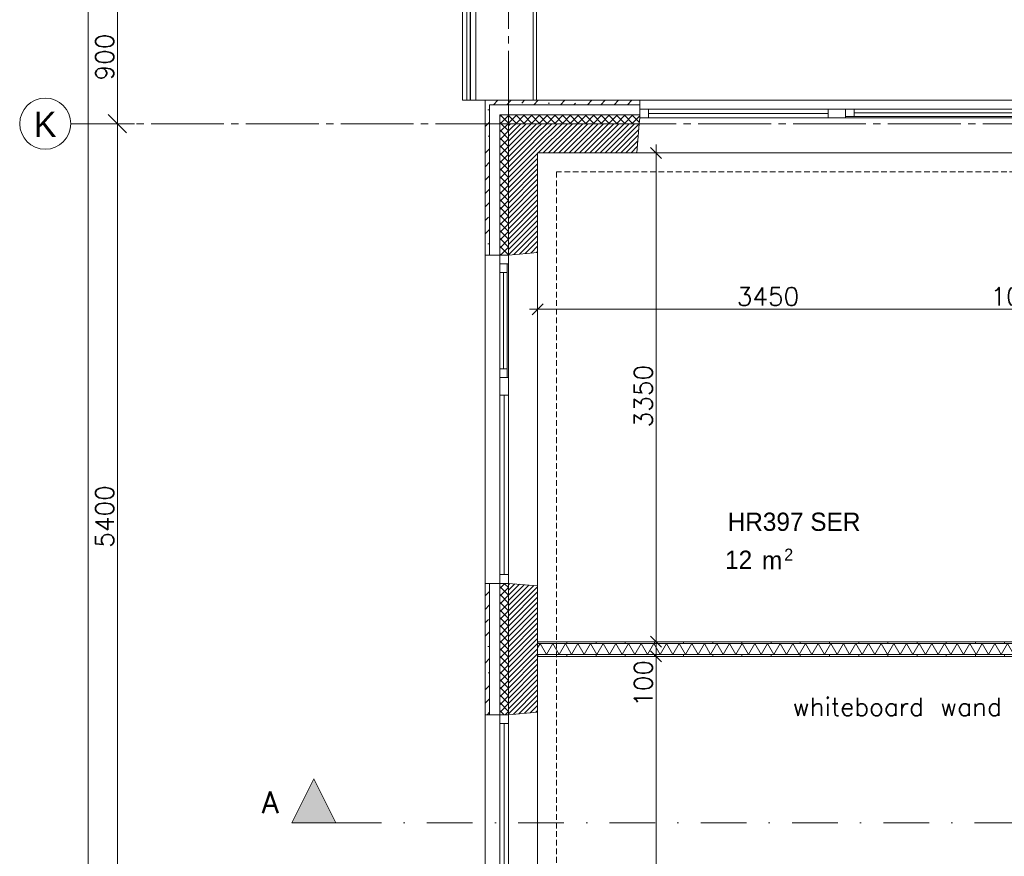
# Model space of a CAD drawing. Header units: millimetres. Extents: x -3350 to 1628655, y -3400 to 242269.
# Tile 15 of 73: x -3350 to 3398, y 27380 to 33112. Entities that reach past the tile are written whole.
import ezdxf
from ezdxf.enums import TextEntityAlignment as Align

# ---------------------------------------------------------------- set-up
doc = ezdxf.new("R2010")
doc.units = ezdxf.units.MM
doc.header["$MEASUREMENT"] = 0
for name, pattern in [('B0204', [650, 500, -50, 50, -50]), ('B0302', [625.500011, 313.000011, -156.25, 0, -156.25]), ('B0702', [58.685, 39.06, -19.625001]), ('Wipeout_Contour', [1000, 0, -1000])]:
    doc.linetypes.add(name, pattern=pattern)
for name, color, linetype in [('21 Buitenwanden', 7, 'Continuous'), ('21 Buitenwanden Doorsnede-arcering', 7, 'Continuous'), ('21 Buitenwanden Laagscheidingslijnen', 7, 'Continuous'), ('21 Buitenwanden Ramen', 7, 'Continuous'), ('23 Vloeren', 7, 'Continuous'), ('27 Daken', 7, 'Continuous'), ('27 Daken Afdek-arcering', 7, 'Continuous'), ('67 Radiatoren - lijn', 7, 'Continuous'), ('_ Nieuw Fase 1', 7, 'Continuous'), ('_ Nieuw Fase 1 Doorsnede-arcering', 7, 'Continuous'), ('_ Nieuw Fase 1 Laagscheidingslijnen', 7, 'Continuous'), ('_ Nieuw Fase 1 tekst', 7, 'Continuous'), ('A Lijn doorsnede', 7, 'Continuous'), ('A Lijn doorsnede 2D arcering', 7, 'Continuous'), ('A Maatvoering', 7, 'Continuous'), ('A Maatvoering 1_50', 7, 'Continuous'), ('A Stramien', 7, 'Continuous'), ('Z Ruimtebenaming fase 1', 7, 'Continuous'), ('Z Ruimtebenaming fase 1 Zone omranding', 7, 'Continuous'), ('Z Ruimtebenaming fase 1 Zone tekst', 7, 'Continuous')]:
    doc.layers.add(name, color=color, linetype=linetype)
doc.dimstyles.new('GENERATED_STYLE__1', dxfattribs={"dimtxt": 125, "dimasz": 71.25, "dimexe": 0.18, "dimexo": 0.0625, "dimgap": 0.09, "dimtad": 1, "dimdec": 0, "dimzin": 0, "dimdsep": 46, "dimtxsty": 'Standard', "dimblk": 'ARROWHEAD_6', "dimblk1": 'ARROWHEAD_6', "dimblk2": 'ARROWHEAD_6', "dimcen": 0.09, "dimse1": 1, "dimse2": 1, "dimclrd": 1, "dimclre": 1, "dimclrt": 9, "dimadec": 0, "dimazin": 0, "dimtfac": 1, "dimtdec": 4, "dimtmove": 0, "dimatfit": 3, "dimfxl": 1, "dimtolj": 1, "dimtzin": 0, "dimarcsym": 0})
doc.dimstyles.new('GENERATED_STYLE__2', dxfattribs={"dimtxt": 125, "dimasz": 71.25, "dimexe": 0.18, "dimexo": 0.0625, "dimgap": 0.09, "dimtad": 1, "dimtih": 1, "dimtoh": 1, "dimdec": 0, "dimzin": 0, "dimdsep": 46, "dimtxsty": 'Standard', "dimblk": 'ARROWHEAD_6', "dimblk1": 'ARROWHEAD_6', "dimblk2": 'ARROWHEAD_6', "dimcen": 0.09, "dimse1": 1, "dimse2": 1, "dimclrd": 1, "dimclre": 1, "dimclrt": 9, "dimadec": 0, "dimazin": 0, "dimtfac": 1, "dimtdec": 4, "dimtmove": 0, "dimatfit": 3, "dimfxl": 1, "dimtolj": 1, "dimtzin": 0, "dimarcsym": 0})
doc.dimstyles.new('GENERATED_STYLE__3', dxfattribs={"dimtxt": 125, "dimasz": 118.75, "dimexe": 0.18, "dimexo": 0.0625, "dimgap": 0.09, "dimtad": 1, "dimdec": 0, "dimzin": 0, "dimdsep": 46, "dimtxsty": 'Standard', "dimblk": 'ARROWHEAD_6', "dimblk1": 'ARROWHEAD_6', "dimblk2": 'ARROWHEAD_6', "dimcen": 0.09, "dimse1": 1, "dimse2": 1, "dimclrd": 1, "dimclre": 1, "dimclrt": 9, "dimadec": 0, "dimazin": 0, "dimtfac": 1, "dimtdec": 4, "dimtmove": 0, "dimatfit": 3, "dimfxl": 1, "dimtolj": 1, "dimtzin": 0, "dimarcsym": 0})
doc.dimstyles.new('GENERATED_STYLE__7', dxfattribs={"dimtxt": 125, "dimasz": 71.25, "dimexe": 0.18, "dimexo": 0.0625, "dimgap": 0.09, "dimtad": 1, "dimdec": 0, "dimzin": 0, "dimdsep": 46, "dimtxsty": 'Standard', "dimblk": 'ARROWHEAD_6', "dimblk1": 'ARROWHEAD_6', "dimblk2": 'ARROWHEAD_6', "dimcen": 0.09, "dimse1": 1, "dimse2": 1, "dimclrd": 1, "dimclre": 1, "dimclrt": 9, "dimadec": 0, "dimazin": 0, "dimtfac": 1, "dimtdec": 4, "dimtmove": 2, "dimatfit": 3, "dimfxl": 1, "dimtolj": 1, "dimtzin": 0, "dimarcsym": 0})
pattern_1 = [(45, (0, 0), (-91.9239, 91.9239), []), (45, (-45.96, 45.96), (-91.9239, 91.9239), [97.5, -32.5, 0, -32.5])]
pattern_2 = [(225, (0, 0), (-26.516504, 26.516504), []), (315, (0, 0), (26.516504, 26.516504), [])]
pattern_3 = [(45, (0, 0), (-17.67767, 17.67767), [])]
pattern_4 = [(315, (0, 0), (26.516504, 26.516504), []), (45, (0, 0), (-26.516504, 26.516504), [])]
pattern_5 = [(90, (0, 0), (-200, 0), [])]

# ---------------------------------------------------------------- blocks, each defined once
blk = doc.blocks.new('SER_HR397_12_1', base_point=(1956.8, 29639.5))
at = {"layer": 'Z Ruimtebenaming fase 1 Zone tekst', "color": 2, "lineweight": 0}
for tag, height, p in [('DUMMY_941', 125, (2428.9, 29776.2)), ('DUMMY_942', 125, (1484.6, 29515.8)), ('DUMMY_943', 125, (1484.6, 29474.2)), ('DUMMY_944', 125, (1690.7, 29470.3)), ('DUMMY_945', 83.3, (1889.5, 29488.1))]:
    blk.add_attdef(tag, text='', height=height, dxfattribs=at).set_placement(p, align=Align.TOP_LEFT)
blk.add_attdef('ROOM_NAME', text='', height=125, dxfattribs=at).set_placement((1956.8, 29734.8), align=Align.TOP_CENTER)
blk = doc.blocks.new('Slab_5_1', base_point=(200, 32200))
at = {"layer": '23 Vloeren', "color": 1, "linetype": 'Continuous', "lineweight": 0, "flags": 128}
blk.add_lwpolyline([(200, 32200), (200, 7400), (4520, 7400), (4520, 8150), (8080, 8150), (8080, 7400), (12400, 7400), (12400, 22360), (21800, 22360), (21800, 20900), (46600, 20900), (46600, 25220), (45850, 25220), (45850, 28780), (46600, 28780), (46600, 33100), (21800, 33100), (21800, 31640), (12400, 31640), (12400, 28550), (8780, 28550), (8780, 30202.3), (7150, 30202.3), (7150, 32200)], close=True, dxfattribs=at)
blk = doc.blocks.new('Rnx verticaal 23_12')
at = {"layer": '21 Buitenwanden Ramen', "color": 9, "linetype": 'Continuous', "lineweight": 0}
for p, q in [((-675, 60), (675, 60)), ((-675, 30), (-675, 0)), ((-675, 0), (-675, -40)), ((-675, 0), (-675, -40)), ((-555, 0), (555, 0)), ((615, -60), (-615, -60)), ((-696, -300), (675, -300))]:
    blk.add_line(p, q, dxfattribs=at)
at = {"layer": '21 Buitenwanden Ramen', "color": 2, "linetype": 'Continuous', "lineweight": 0}
blk.add_line((-675, 60), (-675, 30), dxfattribs=at)
at = {"layer": '21 Buitenwanden Ramen', "color": 1, "linetype": 'Continuous', "lineweight": 0}
for p, q in [((-675, 0), (-615, 0)), ((-615, 0), (-615, -50)), ((-615, 0), (-555, 0)), ((-615, -50), (-615, 0)), ((-555, 0), (-555, -50)), ((-555, 0), (555, 0)), ((555, -50), (555, 0)), ((555, 0), (615, 0)), ((615, -50), (615, 0)), ((615, 0), (675, 0)), ((615, 0), (615, -50)), ((-675, -60), (-678.5, -100)), ((-675, -40), (-675, -60)), ((-675, -40), (-675, -60)), ((-615, -60), (-675, -60)), ((-615, -50), (-615, -60)), ((-555, -50), (-615, -50)), ((-555, -25), (555, -25)), ((555, -50), (-555, -50)), ((615, -50), (555, -50)), ((615, -60), (615, -50)), ((675, -60), (615, -60)), ((-678.5, -100), (-696, -300))]:
    blk.add_line(p, q, dxfattribs=at)
blk = doc.blocks.new('Rnx verticaal 23_13')
at = {"layer": '21 Buitenwanden Ramen', "color": 9, "linetype": 'Continuous', "lineweight": 0}
for p, q in [((-675, 60), (675, 60)), ((675, 30), (675, 0)), ((675, 0), (675, -40)), ((675, 0), (675, -40)), ((-675, -300), (696, -300))]:
    blk.add_line(p, q, dxfattribs=at)
at = {"layer": '21 Buitenwanden Ramen', "color": 1, "linetype": 'Continuous', "lineweight": 0}
for p, q in [((-675, 0), (-615, 0)), ((-615, 0), (-615, -60)), ((-615, 0), (615, 0)), ((615, -60), (615, 0)), ((615, 0), (675, 0)), ((-615, -60), (-675, -60)), ((-615, -30), (615, -30)), ((615, -60), (-615, -60)), ((675, -60), (615, -60)), ((675, -40), (675, -60)), ((675, -40), (675, -60)), ((675, -60), (678.5, -100)), ((678.5, -100), (696, -300))]:
    blk.add_line(p, q, dxfattribs=at)
at = {"layer": '21 Buitenwanden Ramen', "color": 2, "linetype": 'Continuous', "lineweight": 0}
blk.add_line((675, 60), (675, 30), dxfattribs=at)
blk = doc.blocks.new('Wall_62_1', base_point=(12600, 32400))
at = {"layer": '21 Buitenwanden Doorsnede-arcering', "linetype": 'Continuous', "lineweight": 0, "true_color": 0x000000}
h = blk.add_hatch(dxfattribs=at)
h.set_pattern_fill('160_Natuursteen_0001', color=18, style=0, pattern_type=2)
h.set_pattern_definition(pattern_1)
h.paths.add_polyline_path([(-130, 32530), (-160, 32560), (-160, 32530)])
h = blk.add_hatch(dxfattribs=at)
h.set_pattern_fill('160_Natuursteen_0001', color=18, style=0, pattern_type=2)
h.set_pattern_definition(pattern_1)
h.paths.add_polyline_path([(-130, 32560), (-160, 32560), (-130, 32530)])
h = blk.add_hatch(dxfattribs=at)
h.set_pattern_fill('160_Natuursteen_0001', color=18, style=0, pattern_type=2)
h.set_pattern_definition(pattern_1)
h.paths.add_polyline_path([(-130, 32530), (900, 32530), (900, 32560), (-130, 32560)])
h = blk.add_hatch(dxfattribs=at)
h.set_pattern_fill('415_Isolatie_ruit_0001', color=18, style=0, pattern_type=2)
h.set_pattern_definition(pattern_2)
h.paths.add_polyline_path([(-60, 32400), (0, 32400), (-60, 32460)])
h = blk.add_hatch(dxfattribs=at)
h.set_pattern_fill('415_Isolatie_ruit_0001', color=18, style=0, pattern_type=2)
h.set_pattern_definition(pattern_2)
h.paths.add_polyline_path([(0, 32460), (-60, 32460), (0, 32400)])
h = blk.add_hatch(dxfattribs=at)
h.set_pattern_fill('415_Isolatie_ruit_0001', color=18, style=0, pattern_type=2)
h.set_pattern_definition(pattern_2)
h.paths.add_polyline_path([(0, 32460), (0, 32400), (896.5, 32400), (900, 32440), (900, 32460)])
h = blk.add_hatch(dxfattribs=at)
h.set_pattern_fill('220_Gewapend_beton___pre_2B', color=18, style=0, pattern_type=2)
h.set_pattern_definition(pattern_3)
h.paths.add_polyline_path([(200, 32200), (0, 32400), (0, 32200)])
h = blk.add_hatch(dxfattribs=at)
h.set_pattern_fill('220_Gewapend_beton___pre_2B', color=18, style=0, pattern_type=2)
h.set_pattern_definition(pattern_3)
h.paths.add_polyline_path([(200, 32400), (0, 32400), (200, 32200)])
h = blk.add_hatch(dxfattribs=at)
h.set_pattern_fill('220_Gewapend_beton___pre_2B', color=18, style=0, pattern_type=2)
h.set_pattern_definition(pattern_3)
h.paths.add_polyline_path([(200, 32200), (879, 32200), (896.5, 32400), (200, 32400)])
at = {"layer": '21 Buitenwanden', "color": 2, "linetype": 'Continuous', "lineweight": 0}
blk.add_line((900, 32560), (900, 32530), dxfattribs=at)
at = {"layer": '21 Buitenwanden', "color": 9, "linetype": 'Continuous', "lineweight": 0}
for p, q in [((900, 32530), (900, 32500)), ((900, 32500), (900, 32460))]:
    blk.add_line(p, q, dxfattribs=at)
at = {"layer": '21 Buitenwanden', "color": 1, "linetype": 'Continuous', "lineweight": 0}
for p, q in [((900, 32460), (900, 32440)), ((896.5, 32400), (879, 32200)), ((900, 32440), (896.5, 32400))]:
    blk.add_line(p, q, dxfattribs=at)
at = {"layer": '21 Buitenwanden', "color": 2, "linetype": 'Continuous', "lineweight": 0, "flags": 128}
for points in [[(-160, 32560), (-160, 32530)], [(900, 32560), (-160, 32560)]]:
    blk.add_lwpolyline(points, dxfattribs=at)
at = {"layer": '21 Buitenwanden', "color": 1, "linetype": 'Continuous', "lineweight": 0, "flags": 128}
blk.add_lwpolyline([(200, 32200), (879, 32200)], dxfattribs=at)
at = {"layer": '21 Buitenwanden Laagscheidingslijnen', "color": 2, "linetype": 'Continuous', "lineweight": 0}
for p, q in [((-130, 32530), (-130, 32460)), ((-60, 32530), (-130, 32530)), ((900, 32530), (-60, 32530))]:
    blk.add_line(p, q, dxfattribs=at)
at = {"layer": '21 Buitenwanden Laagscheidingslijnen', "color": 1, "linetype": 'Continuous', "lineweight": 0}
for p, q in [((-60, 32460), (-60, 32400)), ((0, 32460), (-60, 32460)), ((900, 32460), (0, 32460)), ((0, 32400), (0, 32200)), ((200, 32400), (0, 32400)), ((896.5, 32400), (200, 32400))]:
    blk.add_line(p, q, dxfattribs=at)
at = {"layer": '21 Buitenwanden Ramen', "color": 1, "linetype": 'Continuous', "lineweight": 0, "xscale": -1, "zscale": 1000}
for name, p in [('Rnx verticaal 23_13', (1575, 32500)), ('Rnx verticaal 23_12', (2925, 32500))]:
    blk.add_blockref(name, p, dxfattribs=at)
blk = doc.blocks.new('Rnx verticaal 23_2')
at = {"layer": '21 Buitenwanden Ramen', "color": 9, "linetype": 'Continuous', "lineweight": 0}
for p, q in [((-675, 100), (675, 100)), ((675, 70), (675, 0)), ((-675, -260), (692.5, -260))]:
    blk.add_line(p, q, dxfattribs=at)
at = {"layer": '21 Buitenwanden Ramen', "color": 2, "linetype": 'Continuous', "lineweight": 0}
blk.add_line((675, 100), (675, 70), dxfattribs=at)
at = {"layer": '21 Buitenwanden Ramen', "color": 1, "linetype": 'Continuous', "lineweight": 0}
for p, q in [((-675, 0), (-615, 0)), ((-615, 0), (-615, -60)), ((-615, 0), (615, 0)), ((615, -60), (615, 0)), ((615, 0), (675, 0)), ((675, 0), (675, -60)), ((675, 0), (675, -60)), ((-615, -60), (-675, -60)), ((-615, -30), (615, -30)), ((615, -60), (-615, -60)), ((675, -60), (615, -60)), ((675, -60), (692.5, -260))]:
    blk.add_line(p, q, dxfattribs=at)
blk = doc.blocks.new('Rnx verticaal 23_4')
at = {"layer": '21 Buitenwanden Ramen', "color": 9, "linetype": 'Continuous', "lineweight": 0}
for p, q in [((-675, 100), (675, 100)), ((-675, 70), (-675, 0)), ((-615, 0), (615, 0)), ((-615, -30), (615, -30)), ((615, -60), (-615, -60)), ((-692.5, -260), (675, -260))]:
    blk.add_line(p, q, dxfattribs=at)
at = {"layer": '21 Buitenwanden Ramen', "color": 2, "linetype": 'Continuous', "lineweight": 0}
blk.add_line((-675, 100), (-675, 70), dxfattribs=at)
at = {"layer": '21 Buitenwanden Ramen', "color": 1, "linetype": 'Continuous', "lineweight": 0}
for p, q in [((-675, 0), (-615, 0)), ((-675, 0), (-675, -60)), ((-675, 0), (-675, -60)), ((-615, 0), (-615, -60)), ((615, -60), (615, 0)), ((615, 0), (675, 0)), ((-675, -60), (-692.5, -260)), ((-615, -60), (-675, -60)), ((675, -60), (615, -60))]:
    blk.add_line(p, q, dxfattribs=at)
blk = doc.blocks.new('Rnx verticaal 23_6')
at = {"layer": '21 Buitenwanden Ramen', "color": 9, "linetype": 'Continuous', "lineweight": 0}
for p, q in [((-450, 100), (450, 100)), ((450, 70), (450, 0)), ((-450, -260), (467.5, -260))]:
    blk.add_line(p, q, dxfattribs=at)
at = {"layer": '21 Buitenwanden Ramen', "color": 2, "linetype": 'Continuous', "lineweight": 0}
blk.add_line((450, 100), (450, 70), dxfattribs=at)
at = {"layer": '21 Buitenwanden Ramen', "color": 1, "linetype": 'Continuous', "lineweight": 0}
for p, q in [((-450, 0), (-390, 0)), ((-390, 0), (-390, -50)), ((-390, 0), (-330, 0)), ((-390, -50), (-390, 0)), ((-330, 0), (330, 0)), ((-330, 0), (-330, -50)), ((-330, 0), (330, 0)), ((330, -50), (330, 0)), ((330, 0), (390, 0)), ((390, -50), (390, 0)), ((390, 0), (450, 0)), ((390, 0), (390, -50)), ((450, 0), (450, -60)), ((450, 0), (450, -60)), ((-390, -60), (-450, -60)), ((-390, -50), (-390, -60)), ((-330, -50), (-390, -50)), ((390, -60), (-390, -60)), ((-330, -25), (330, -25)), ((330, -50), (-330, -50)), ((390, -50), (330, -50)), ((390, -60), (390, -50)), ((450, -60), (390, -60)), ((450, -60), (467.5, -260))]:
    blk.add_line(p, q, dxfattribs=at)
blk = doc.blocks.new('Wall_64_1', base_point=(0, 7200))
at = {"layer": '21 Buitenwanden Doorsnede-arcering', "linetype": 'Continuous', "lineweight": 0, "true_color": 0x000000}
h = blk.add_hatch(dxfattribs=at)
h.set_pattern_fill('160_Natuursteen_0001', color=18, style=0, pattern_type=2)
h.set_pattern_definition(pattern_1)
h.paths.add_polyline_path([(-130, 32530), (-160, 32530), (-160, 31500), (-130, 31500)])
h = blk.add_hatch(dxfattribs=at)
h.set_pattern_fill('415_Isolatie_ruit_0001', color=18, style=0, pattern_type=2)
h.set_pattern_definition(pattern_4)
h.paths.add_polyline_path([(-60, 32400), (-60, 31500), (0, 31500), (0, 32400)])
h = blk.add_hatch(dxfattribs=at)
h.set_pattern_fill('220_Gewapend_beton___pre_2B', color=18, style=0, pattern_type=2)
h.set_pattern_definition(pattern_3)
h.paths.add_polyline_path([(0, 32200), (0, 31500), (200, 31517.5), (200, 32200)])
h = blk.add_hatch(dxfattribs=at)
h.set_pattern_fill('160_Natuursteen_0001', color=18, style=0, pattern_type=2)
h.set_pattern_definition(pattern_1)
h.paths.add_polyline_path([(-160, 28350), (-130, 28350), (-130, 29250), (-160, 29250)])
h = blk.add_hatch(dxfattribs=at)
h.set_pattern_fill('415_Isolatie_ruit_0001', color=18, style=0, pattern_type=2)
h.set_pattern_definition(pattern_4)
h.paths.add_polyline_path([(0, 29250), (-60, 29250), (-60, 28350), (0, 28350)])
h = blk.add_hatch(dxfattribs=at)
h.set_pattern_fill('220_Gewapend_beton___pre_2B', color=18, style=0, pattern_type=2)
h.set_pattern_definition(pattern_3)
h.paths.add_polyline_path([(0, 28350), (200, 28367.5), (200, 29232.5), (0, 29250)])
at = {"layer": '21 Buitenwanden', "color": 1, "linetype": 'Continuous', "lineweight": 0}
for p, q in [((0, 31500), (200, 31517.5)), ((-60, 31500), (0, 31500)), ((-60, 29250), (0, 29250)), ((0, 29250), (200, 29232.5)), ((-60, 28350), (0, 28350)), ((0, 28350), (200, 28367.5))]:
    blk.add_line(p, q, dxfattribs=at)
at = {"layer": '21 Buitenwanden', "color": 2, "linetype": 'Continuous', "lineweight": 0}
for p, q in [((-160, 31500), (-130, 31500)), ((-160, 29250), (-130, 29250)), ((-160, 28350), (-130, 28350))]:
    blk.add_line(p, q, dxfattribs=at)
at = {"layer": '21 Buitenwanden', "color": 9, "linetype": 'Continuous', "lineweight": 0}
for p, q in [((-130, 31500), (-60, 31500)), ((-130, 29250), (-60, 29250)), ((-130, 28350), (-60, 28350))]:
    blk.add_line(p, q, dxfattribs=at)
at = {"layer": '21 Buitenwanden', "color": 2, "linetype": 'Continuous', "lineweight": 0, "flags": 128}
for points in [[(-160, 32530), (-160, 31500)], [(-160, 29250), (-160, 28350)]]:
    blk.add_lwpolyline(points, dxfattribs=at)
at = {"layer": '21 Buitenwanden', "color": 1, "linetype": 'Continuous', "lineweight": 0, "flags": 128}
for points in [[(200, 31517.5), (200, 32200)], [(200, 28367.5), (200, 29232.5)]]:
    blk.add_lwpolyline(points, dxfattribs=at)
at = {"layer": '21 Buitenwanden Laagscheidingslijnen', "color": 2, "linetype": 'Continuous', "lineweight": 0}
for p, q in [((-130, 32530), (-130, 32460)), ((-130, 32460), (-130, 31500)), ((-130, 29250), (-130, 28350))]:
    blk.add_line(p, q, dxfattribs=at)
at = {"layer": '21 Buitenwanden Laagscheidingslijnen', "color": 1, "linetype": 'Continuous', "lineweight": 0}
for p, q in [((-60, 32460), (-60, 32400)), ((-60, 32400), (-60, 31500)), ((0, 32400), (0, 32200)), ((0, 32200), (0, 31500)), ((-60, 29250), (-60, 28350)), ((0, 29250), (0, 28350))]:
    blk.add_line(p, q, dxfattribs=at)
at = {"layer": '21 Buitenwanden Ramen', "color": 1, "linetype": 'Continuous', "lineweight": 0, "zscale": 1000, "rotation": 90}
for name, p in [('Rnx verticaal 23_6', (-60, 31050)), ('Rnx verticaal 23_4', (-60, 29925)), ('Rnx verticaal 23_2', (-60, 27675))]:
    blk.add_blockref(name, p, dxfattribs=at)
blk = doc.blocks.new('Wall_81_1', base_point=(0, 34200))
at = {"color": 254, "linetype": 'Wipeout_Contour', "lineweight": 0, "ltscale": 133137.216284}
blk.add_wipeout([(192.4, 34007.5), (192.4, 32560), (192.5, 32560), (192.5, 34007.5)], dxfattribs=at).dxf.layer = '27 Daken Afdek-arcering'
at = {"color": 254, "linetype": 'Wipeout_Contour', "lineweight": 0, "ltscale": 133137.179634}
blk.add_wipeout([(170.3, 34007.6), (170.3, 32560), (192.4, 32560), (192.4, 34007.6)], dxfattribs=at).dxf.layer = '27 Daken Afdek-arcering'
at = {"color": 254, "linetype": 'Wipeout_Contour', "lineweight": 0, "ltscale": 133181.796989}
blk.add_wipeout([(-223.1, 34029.7), (-223.1, 32560), (170.3, 32560), (170.3, 34029.7)], dxfattribs=at).dxf.layer = '27 Daken Afdek-arcering'
at = {"layer": '27 Daken', "color": 1, "linetype": 'Continuous', "lineweight": 0}
for p, q in [((170.3, 32560), (170.3, 34029.7)), ((192.4, 32560), (192.4, 34007.6))]:
    blk.add_line(p, q, dxfattribs=at)
at = {"layer": '27 Daken', "color": 1, "linetype": 'Continuous', "lineweight": 0, "flags": 128}
for points in [[(192.5, 32560), (192.5, 34007.5)], [(192.4, 32560), (170.3, 32560)], [(192.5, 32560), (192.4, 32560)]]:
    blk.add_lwpolyline(points, dxfattribs=at)
at = {"color": 254, "linetype": 'Wipeout_Contour', "lineweight": 0, "ltscale": 133969.638789}
blk.add_wipeout([(-261.1, 34423.1), (-261.1, 32560), (-223.1, 32560), (-223.1, 34423.1)], dxfattribs=at).dxf.layer = '27 Daken Afdek-arcering'
at = {"layer": '27 Daken', "color": 1, "linetype": 'Continuous', "lineweight": 0}
blk.add_line((-223.1, 32560), (-223.1, 34423.1), dxfattribs=at)
at = {"layer": '27 Daken', "color": 1, "linetype": 'Continuous', "lineweight": 0, "flags": 128}
blk.add_lwpolyline([(170.3, 32560), (-223.1, 32560)], dxfattribs=at)
at = {"color": 254, "linetype": 'Wipeout_Contour', "lineweight": 0, "ltscale": 134046.330598}
blk.add_wipeout([(-261.7, 34461.1), (-261.7, 32560), (-261.1, 32560), (-261.1, 34461.1)], dxfattribs=at).dxf.layer = '27 Daken Afdek-arcering'
at = {"color": 254, "linetype": 'Wipeout_Contour', "lineweight": 0, "ltscale": 134047.774342}
blk.add_wipeout([(-285, 34461.7), (-285, 32560), (-261.7, 32560), (-261.7, 34461.7)], dxfattribs=at).dxf.layer = '27 Daken Afdek-arcering'
at = {"color": 254, "linetype": 'Wipeout_Contour', "lineweight": 0, "ltscale": 134095.387821}
blk.add_wipeout([(-315, 34485), (-315, 32560), (-285, 32560), (-285, 34485)], dxfattribs=at).dxf.layer = '27 Daken Afdek-arcering'
at = {"layer": '27 Daken', "color": 1, "linetype": 'Continuous', "lineweight": 0}
for p, q in [((-285, 32560), (-285, 34485)), ((-261.7, 32560), (-261.7, 34461.7)), ((-261.1, 32560), (-261.1, 34461.1))]:
    blk.add_line(p, q, dxfattribs=at)
at = {"layer": '27 Daken', "color": 1, "linetype": 'Continuous', "lineweight": 0, "flags": 128}
for points in [[(-315, 34485), (-315, 32560)], [(-285, 32560), (-315, 32560)], [(-261.7, 32560), (-285, 32560)], [(-261.1, 32560), (-261.7, 32560)], [(-223.1, 32560), (-261.1, 32560)]]:
    blk.add_lwpolyline(points, dxfattribs=at)
blk = doc.blocks.new('*X331')
at = {"layer": '_ Nieuw Fase 1 Doorsnede-arcering', "color": 7, "linetype": 'Continuous', "lineweight": 0}
for p, q in [((200, 28808.9), (216.5, 28837.5)), ((259.8, 28762.5), (216.5, 28837.5)), ((259.8, 28762.5), (303.1, 28837.5)), ((346.4, 28762.5), (303.1, 28837.5)), ((346.4, 28762.5), (389.7, 28837.5)), ((433, 28762.5), (389.7, 28837.5)), ((433, 28762.5), (476.3, 28837.5)), ((519.6, 28762.5), (476.3, 28837.5)), ((519.6, 28762.5), (562.9, 28837.5)), ((606.2, 28762.5), (562.9, 28837.5)), ((606.2, 28762.5), (649.5, 28837.5)), ((692.8, 28762.5), (649.5, 28837.5)), ((692.8, 28762.5), (736.1, 28837.5)), ((779.4, 28762.5), (736.1, 28837.5)), ((779.4, 28762.5), (822.7, 28837.5)), ((866, 28762.5), (822.7, 28837.5)), ((866, 28762.5), (909.3, 28837.5)), ((952.6, 28762.5), (909.3, 28837.5)), ((952.6, 28762.5), (995.9, 28837.5)), ((1039.2, 28762.5), (995.9, 28837.5)), ((1039.2, 28762.5), (1082.5, 28837.5)), ((1125.8, 28762.5), (1082.5, 28837.5)), ((1125.8, 28762.5), (1169.1, 28837.5)), ((1212.4, 28762.5), (1169.1, 28837.5)), ((1212.4, 28762.5), (1255.7, 28837.5)), ((1299, 28762.5), (1255.7, 28837.5)), ((1299, 28762.5), (1342.3, 28837.5)), ((1385.6, 28762.5), (1342.3, 28837.5)), ((1385.6, 28762.5), (1428.9, 28837.5)), ((1472.2, 28762.5), (1428.9, 28837.5)), ((1472.2, 28762.5), (1515.5, 28837.5)), ((1558.8, 28762.5), (1515.5, 28837.5)), ((1558.8, 28762.5), (1602.1, 28837.5)), ((1645.4, 28762.5), (1602.1, 28837.5)), ((1645.4, 28762.5), (1688.7, 28837.5)), ((1732.1, 28762.5), (1688.7, 28837.5)), ((1732.1, 28762.5), (1775.4, 28837.5)), ((1818.7, 28762.5), (1775.4, 28837.5)), ((1818.7, 28762.5), (1862, 28837.5)), ((1905.3, 28762.5), (1862, 28837.5)), ((1905.3, 28762.5), (1948.6, 28837.5)), ((1991.9, 28762.5), (1948.6, 28837.5)), ((1991.9, 28762.5), (2035.2, 28837.5)), ((2078.5, 28762.5), (2035.2, 28837.5)), ((2078.5, 28762.5), (2121.8, 28837.5)), ((2165.1, 28762.5), (2121.8, 28837.5)), ((2165.1, 28762.5), (2208.4, 28837.5)), ((2251.7, 28762.5), (2208.4, 28837.5)), ((2251.7, 28762.5), (2295, 28837.5)), ((2338.3, 28762.5), (2295, 28837.5)), ((2338.3, 28762.5), (2381.6, 28837.5)), ((2424.9, 28762.5), (2381.6, 28837.5)), ((2424.9, 28762.5), (2468.2, 28837.5)), ((2511.5, 28762.5), (2468.2, 28837.5)), ((2511.5, 28762.5), (2554.8, 28837.5)), ((2598.1, 28762.5), (2554.8, 28837.5)), ((2598.1, 28762.5), (2641.4, 28837.5)), ((2684.7, 28762.5), (2641.4, 28837.5)), ((2684.7, 28762.5), (2728, 28837.5)), ((2771.3, 28762.5), (2728, 28837.5)), ((2771.3, 28762.5), (2814.6, 28837.5)), ((2857.9, 28762.5), (2814.6, 28837.5)), ((2857.9, 28762.5), (2901.2, 28837.5)), ((2944.5, 28762.5), (2901.2, 28837.5)), ((2944.5, 28762.5), (2987.8, 28837.5)), ((3031.1, 28762.5), (2987.8, 28837.5)), ((3031.1, 28762.5), (3074.4, 28837.5)), ((3117.7, 28762.5), (3074.4, 28837.5)), ((3117.7, 28762.5), (3161, 28837.5)), ((3204.3, 28762.5), (3161, 28837.5)), ((3204.3, 28762.5), (3247.6, 28837.5)), ((3290.9, 28762.5), (3247.6, 28837.5)), ((3290.9, 28762.5), (3334.2, 28837.5)), ((3377.5, 28762.5), (3334.2, 28837.5)), ((3377.5, 28762.5), (3420.8, 28837.5)), ((3464.1, 28762.5), (3420.8, 28837.5)), ((3464.1, 28762.5), (3507.4, 28837.5)), ((3550.7, 28762.5), (3507.4, 28837.5)), ((3550.7, 28762.5), (3594, 28837.5)), ((3637.3, 28762.5), (3594, 28837.5)), ((3637.3, 28762.5), (3680.6, 28837.5)), ((3723.9, 28762.5), (3680.6, 28837.5)), ((3723.9, 28762.5), (3767.2, 28837.5)), ((3810.5, 28762.5), (3767.2, 28837.5)), ((3810.5, 28762.5), (3853.8, 28837.5)), ((3897.1, 28762.5), (3853.8, 28837.5)), ((3897.1, 28762.5), (3940.4, 28837.5)), ((3983.7, 28762.5), (3940.4, 28837.5)), ((3983.7, 28762.5), (4027, 28837.5)), ((4070.3, 28762.5), (4027, 28837.5)), ((4070.3, 28762.5), (4113.6, 28837.5)), ((4156.9, 28762.5), (4113.6, 28837.5)), ((4156.9, 28762.5), (4200.2, 28837.5)), ((4243.5, 28762.5), (4200.2, 28837.5)), ((4243.5, 28762.5), (4286.8, 28837.5)), ((4330.1, 28762.5), (4286.8, 28837.5)), ((4330.1, 28762.5), (4373.4, 28837.5)), ((4416.7, 28762.5), (4373.4, 28837.5)), ((4416.7, 28762.5), (4460, 28837.5)), ((4503.3, 28762.5), (4460, 28837.5)), ((4503.3, 28762.5), (4546.6, 28837.5)), ((4589.9, 28762.5), (4546.6, 28837.5)), ((4589.9, 28762.5), (4633.2, 28837.5)), ((4676.5, 28762.5), (4633.2, 28837.5)), ((4676.5, 28762.5), (4719.8, 28837.5)), ((4750, 28785.3), (4719.8, 28837.5))]:
    blk.add_line(p, q, dxfattribs=at)
blk = doc.blocks.new('Wall_123_1', base_point=(200.000012, 28800))
at = {"layer": '_ Nieuw Fase 1 Doorsnede-arcering', "linetype": 'Continuous', "lineweight": 0, "true_color": 0x000000}
h = blk.add_hatch(dxfattribs=at)
h.set_pattern_fill('930_Lijnen_vert_200_0001', color=18, style=0, pattern_type=2)
h.set_pattern_definition(pattern_5)
h.paths.add_polyline_path([(4750.000012, 28850), (200.000012, 28850), (200.000012, 28837.5), (4750.000012, 28837.5)])
h = blk.add_hatch(dxfattribs=at)
h.set_pattern_fill('930_Lijnen_vert_200_0001', color=18, style=0, pattern_type=2)
h.set_pattern_definition(pattern_5)
h.paths.add_polyline_path([(200.000012, 28750), (4750.000012, 28750), (4750.000012, 28762.5), (200.000012, 28762.5)])
at = {"layer": '_ Nieuw Fase 1', "color": 1, "linetype": 'Continuous', "lineweight": 0, "flags": 128}
for points in [[(4750.000012, 28850), (200.000012, 28850)], [(200.000012, 28850), (200.000012, 28750)], [(4750.000012, 28750), (4750.000012, 28850)], [(200.000012, 28750), (4750.000012, 28750)]]:
    blk.add_lwpolyline(points, dxfattribs=at)
at = {"layer": '_ Nieuw Fase 1 Laagscheidingslijnen', "color": 1, "linetype": 'Continuous', "lineweight": 0}
for p, q in [((4750.000012, 28837.5), (200.000012, 28837.5)), ((200.000012, 28762.5), (4750.000012, 28762.5))]:
    blk.add_line(p, q, dxfattribs=at)
at = {"layer": '_ Nieuw Fase 1', "color": 1, "lineweight": 0}
blk.add_blockref('*X331', (0, 0), dxfattribs=at)
blk = doc.blocks.new('*D375')
at = {"layer": 'A Maatvoering', "color": 1, "linetype": 'Continuous', "lineweight": 0}
for p, q in [((1081.5, 28750), (940.8, 28750)), ((973.7, 28787.5), (1048.7, 28712.5)), ((1011.2, 21650), (1011.2, 28750)), ((973.7, 21687.5), (1048.7, 21612.5)), ((1081.5, 21650), (940.8, 21650))]:
    blk.add_line(p, q, dxfattribs=at)
at = {"layer": 'A Maatvoering', "color": 9, "lineweight": 0, "char_height": 125, "attachment_point": 7, "rotation": 90}
for s, insert in [('\\A1;{\\pql;\\Ftxt.shx;100}', (986.2, 28403.4)), ('\\A1;{\\pql;\\Ftxt.shx;7100}', (986.2, 24839.4))]:
    blk.add_mtext(s, dxfattribs=dict(at, insert=insert))
blk = doc.blocks.new('ARROWHEAD_6')
at = {"color": 0, "linetype": 'Continuous', "lineweight": 0}
for p, q in [((0, 0), (-1, 0)), ((-0.5, -0.5), (0.5, 0.5))]:
    blk.add_line(p, q, dxfattribs=at)
blk = doc.blocks.new('*D376')
at = {"layer": 'A Maatvoering', "color": 1, "linetype": 'Continuous', "lineweight": 0}
for p, q in [((973.7, 28887.5), (1048.7, 28812.5)), ((1081.5, 28850), (940.8, 28850)), ((1011.2, 28750), (1011.2, 28850)), ((1081.5, 28750), (940.8, 28750)), ((973.7, 28787.5), (1048.7, 28712.5))]:
    blk.add_line(p, q, dxfattribs=at)
blk = doc.blocks.new('*D377')
at = {"layer": 'A Maatvoering', "color": 1, "linetype": 'Continuous', "lineweight": 0}
for p, q in [((1081.5, 32200), (940.8, 32200)), ((1048.7, 32162.5), (973.7, 32237.5)), ((1011.2, 32200), (1011.2, 32256.2)), ((1011.2, 28850), (1011.2, 32200)), ((973.7, 28887.5), (1048.7, 28812.5)), ((1081.5, 28850), (940.8, 28850))]:
    blk.add_line(p, q, dxfattribs=at)
at = {"layer": 'A Maatvoering', "color": 9, "lineweight": 0, "insert": (986.2, 30318.9), "char_height": 125, "attachment_point": 7, "rotation": 90}
blk.add_mtext('\\A1;{\\pql;\\Ftxt.shx;3350}', dxfattribs=at)
blk = doc.blocks.new('*D385')
at = {"layer": 'A Maatvoering 1_50', "color": 1, "linetype": 'Continuous', "lineweight": 0}
for p, q in [((-2942.5, 34262.5), (-2817.5, 34137.5)), ((-2762.8125, 34200), (-2997.1875, 34200)), ((-2880, 0), (-2880, 34200)), ((-2762.8125, 0), (-2997.1875, 0)), ((-2942.5, 62.5), (-2817.5, -62.5)), ((-2880, -160), (-2880, 0))]:
    blk.add_line(p, q, dxfattribs=at)
at = {"layer": 'A Maatvoering 1_50', "color": 9, "lineweight": 0, "insert": (-2905, 16842.423743), "char_height": 125, "attachment_point": 7, "rotation": 90}
blk.add_mtext('\\A1;{\\pql;\\Ftxt.shx;34200}', dxfattribs=at)
blk = doc.blocks.new('*D395')
at = {"layer": 'A Maatvoering 1_50', "color": 1, "linetype": 'Continuous', "lineweight": 0}
for p, q in [((-2742.5, 32462.5), (-2617.5, 32337.5)), ((-2562.8, 32400), (-2797.2, 32400)), ((-2680, 27000), (-2680, 32400)), ((-2742.5, 27062.5), (-2617.5, 26937.5)), ((-2562.8, 27000), (-2797.2, 27000))]:
    blk.add_line(p, q, dxfattribs=at)
at = {"layer": 'A Maatvoering 1_50', "color": 9, "lineweight": 0, "insert": (-2705, 29493.9), "char_height": 125, "attachment_point": 7, "rotation": 90}
blk.add_mtext('\\A1;{\\pql;\\Ftxt.shx;5400}', dxfattribs=at)
blk = doc.blocks.new('*D396')
at = {"layer": 'A Maatvoering 1_50', "color": 1, "linetype": 'Continuous', "lineweight": 0}
for p, q in [((-2742.5, 33362.5), (-2617.5, 33237.5)), ((-2562.8, 33300), (-2797.2, 33300)), ((-2680, 32400), (-2680, 33300)), ((-2742.5, 32462.5), (-2617.5, 32337.5)), ((-2562.8, 32400), (-2797.2, 32400))]:
    blk.add_line(p, q, dxfattribs=at)
at = {"layer": 'A Maatvoering 1_50', "color": 9, "lineweight": 0, "insert": (-2705, 32695.5), "char_height": 125, "attachment_point": 7, "rotation": 90}
blk.add_mtext('\\A1;{\\pql;\\Ftxt.shx;900}', dxfattribs=at)
blk = doc.blocks.new('Standard grid marker')
at = {"layer": 'A Stramien', "color": 9, "linetype": 'B0204', "lineweight": 0}
for q in [(0, 0), (67800, 0)]:
    blk.add_line((3000, 0), q, dxfattribs=at)
at = {"layer": 'A Stramien', "color": 2, "linetype": 'Continuous', "lineweight": 0, "flags": 128}
blk.add_lwpolyline([(0, 0, 1), (-350, 0, 1)], format="xyb", close=True, dxfattribs=at)
at = {"layer": 'A Stramien', "color": 9, "linetype": 'B0204', "lineweight": 0}
blk.add_point((3000, 0), dxfattribs=at)
blk.add_point((3000, 0), dxfattribs=at)
at = {"layer": 'A Stramien', "color": 2, "lineweight": 0}
for tag, p in [('AC_MarkerText_1_0', (-175, -4.6)), ('AC_MarkerText_1_1', (70975, -4.6))]:
    blk.add_attdef(tag, text='', height=175, dxfattribs=at).set_placement(p, align=Align.MIDDLE_CENTER)
blk = doc.blocks.new('Standard grid marker_2')
at = {"layer": 'A Stramien', "color": 9, "linetype": 'B0204', "lineweight": 0}
blk.add_line((3000, 0), (37200, 0), dxfattribs=at)
at = {"layer": 'A Stramien', "color": 2, "lineweight": 0}
for tag, p in [('AC_MarkerText_1_0', (-175, -4.6)), ('AC_MarkerText_1_1', (40375, -4.6))]:
    blk.add_attdef(tag, text='', height=175, rotation=90, dxfattribs=at).set_placement(p, align=Align.MIDDLE_CENTER)
blk = doc.blocks.new('*D469')
at = {"layer": 'A Maatvoering', "color": 1, "linetype": 'Continuous', "lineweight": 0}
for p, q in [((200, 31057.7), (200, 31198.3)), ((3650, 31057.7), (3650, 31198.3)), ((143.7, 31128), (200, 31128)), ((237.5, 31165.5), (162.5, 31090.5)), ((200, 31128), (3650, 31128)), ((3687.5, 31165.5), (3612.5, 31090.5))]:
    blk.add_line(p, q, dxfattribs=at)
at = {"layer": 'A Maatvoering', "color": 9, "lineweight": 0, "char_height": 125, "attachment_point": 7}
for s, insert in [('\\A1;{\\pql;\\Ftxt.shx;3450}', (1564.4, 31153)), ('\\A1;{\\pql;\\Ftxt.shx;100}', (3303.4, 31153))]:
    blk.add_mtext(s, dxfattribs=dict(at, insert=insert))
blk = doc.blocks.new('*D473')
at = {"layer": 'A Maatvoering', "color": 1, "linetype": 'Continuous', "lineweight": 0}
for p, q in [((4527.3, 28750), (4386.6, 28750)), ((4419.5, 28787.5), (4494.5, 28712.5)), ((4457, 24300), (4457, 28750)), ((4527.3, 24300), (4386.6, 24300)), ((4419.5, 24337.5), (4494.5, 24262.5))]:
    blk.add_line(p, q, dxfattribs=at)
at = {"layer": 'A Maatvoering', "color": 9, "lineweight": 0, "char_height": 125, "attachment_point": 7, "rotation": 90}
for s, insert in [('\\A1;{\\pql;\\Ftxt.shx;100}', (4432, 28403.4)), ('\\A1;{\\pql;\\Ftxt.shx;4450}', (4432, 26164.4))]:
    blk.add_mtext(s, dxfattribs=dict(at, insert=insert))
blk = doc.blocks.new('*D474')
at = {"layer": 'A Maatvoering', "color": 1, "linetype": 'Continuous', "lineweight": 0}
for p, q in [((4419.5, 28887.5), (4494.5, 28812.5)), ((4527.3, 28850), (4386.6, 28850)), ((4457, 28750), (4457, 28850)), ((4527.3, 28750), (4386.6, 28750)), ((4419.5, 28787.5), (4494.5, 28712.5))]:
    blk.add_line(p, q, dxfattribs=at)
blk = doc.blocks.new('*D475')
at = {"layer": 'A Maatvoering', "color": 1, "linetype": 'Continuous', "lineweight": 0}
for p, q in [((4419.5, 29787.5), (4494.5, 29712.5)), ((4527.3, 29750), (4386.6, 29750)), ((4457, 28850), (4457, 29750)), ((4419.5, 28887.5), (4494.5, 28812.5)), ((4527.3, 28850), (4386.6, 28850))]:
    blk.add_line(p, q, dxfattribs=at)
at = {"layer": 'A Maatvoering', "color": 9, "lineweight": 0, "insert": (4432, 29145.5), "char_height": 125, "attachment_point": 7, "rotation": 90}
blk.add_mtext('\\A1;{\\pql;\\Ftxt.shx;900}', dxfattribs=at)
blk = doc.blocks.new('*D477')
at = {"layer": 'A Maatvoering', "color": 1, "linetype": 'Continuous', "lineweight": 0}
for p, q in [((4527.3, 32200), (4386.6, 32200)), ((4494.5, 32162.5), (4419.5, 32237.5)), ((4457, 32200), (4457, 32256.2)), ((4457, 30784), (4457, 32200)), ((4527.3, 30784), (4386.6, 30784)), ((4419.5, 30821.5), (4494.5, 30746.5))]:
    blk.add_line(p, q, dxfattribs=at)
at = {"layer": 'A Maatvoering', "color": 9, "lineweight": 0, "insert": (4449.5, 31098.1), "char_height": 125, "attachment_point": 7, "rotation": 90}
blk.add_mtext('\\A1;{\\pql;\\Ftxt.shx;1416}', dxfattribs=at)
blk = doc.blocks.new('Cutting Plane_3_1', base_point=(-1334.4, 27610))
at = {"layer": 'A Lijn doorsnede 2D arcering', "linetype": 'Continuous', "lineweight": 0, "true_color": 0x000000}
blk.add_hatch(color=18, dxfattribs=at).paths.add_polyline_path([(-1484.4, 27610), (-1184.4, 27610), (-1334.4, 27910)])
at = {"layer": 'A Lijn doorsnede', "color": 9, "linetype": 'B0302', "lineweight": 0}
blk.add_line((-1184.4, 27610), (65907.1, 27610), dxfattribs=at)
at = {"layer": 'A Lijn doorsnede', "color": 2, "linetype": 'Continuous', "lineweight": 0, "flags": 128}
blk.add_lwpolyline([(-1484.4, 27610), (-1184.4, 27610), (-1334.4, 27910)], close=True, dxfattribs=at)
at = {"layer": 'A Lijn doorsnede', "color": 2, "lineweight": 0, "insert": (-1574.4, 27674.5), "char_height": 150, "attachment_point": 9}
blk.add_mtext('\\A1;{\\pqr;\\pt0;\\Ftxt.shx;A}', dxfattribs=at)

msp = doc.modelspace()

# ---------------------------------------------------------------- linework, layer by layer
at = {"layer": '67 Radiatoren - lijn', "color": 9, "linetype": 'B0702', "lineweight": 0}
msp.add_lwpolyline([(3650, 32070), (330, 32070), (330, 7530), (4550, 7530)], dxfattribs=at)
at = {"layer": 'Z Ruimtebenaming fase 1 Zone omranding', "color": 7, "linetype": 'Continuous', "lineweight": 0, "flags": 128}
for points in [[(200, 32200), (200, 28850), (3650, 28850), (3650, 32200)], [(200, 21650), (5350, 21650), (5350, 28750), (200, 28750)]]:
    msp.add_lwpolyline(points, close=True, dxfattribs=at)

# ---------------------------------------------------------------- block references
at = {"layer": '21 Buitenwanden', "color": 1, "lineweight": 0}
for name, p in [('Wall_62_1', (12600, 32400)), ('Wall_64_1', (0, 7200))]:
    msp.add_blockref(name, p, dxfattribs=at)
at = {"layer": '23 Vloeren', "color": 1, "linetype": 'Continuous', "lineweight": 0}
msp.add_blockref('Slab_5_1', (200, 32200), dxfattribs=at)
at = {"layer": '_ Nieuw Fase 1', "color": 1, "lineweight": 0}
msp.add_blockref('Wall_123_1', (200, 28800), dxfattribs=at)
at = {"layer": 'A Lijn doorsnede', "color": 9, "lineweight": 0}
msp.add_blockref('Cutting Plane_3_1', (-1334.4, 27610), dxfattribs=at)
at = {"layer": 'Z Ruimtebenaming fase 1', "color": 2, "linetype": 'Continuous', "lineweight": 0}
msp.add_blockref('SER_HR397_12_1', (1956.8, 29639.5), dxfattribs=at).add_auto_attribs({'ROOM_NAME': 'HR397 SER', 'DUMMY_943': '12', 'DUMMY_944': ' m', 'DUMMY_945': '2'})

# ---------------------------------------------------------------- texts
at = {"layer": '_ Nieuw Fase 1 tekst', "color": 9, "linetype": 'Continuous', "lineweight": 0, "insert": (2664.1, 28404.2), "char_height": 125, "attachment_point": 5}
msp.add_mtext('\\A1;{\\pqc;\\Ftxt.shx;whiteboard wand}', dxfattribs=at)

# ---------------------------------------------------------------- dimensions: what is measured, and where the dimension line sits
at = {"layer": 'A Maatvoering', "color": 1, "linetype": 'Continuous', "lineweight": 0}
for base, p1, p2, dimstyle, picture, middle in [((1011.2, 32200), (200, 28850), (200, 32200), 'GENERATED_STYLE__1', '*D377', (923.7, 30509.5)), ((4457, 32200), (3750, 30784), (200, 32200), 'GENERATED_STYLE__7', '*D477', (4387, 31288.7)), ((4457, 29750), (200, 28850), (3750, 29750), 'GENERATED_STYLE__1', '*D475', (4369.5, 29288.4)), ((1011.2, 28850), (200, 28750), (200, 28850), 'GENERATED_STYLE__1', '*D376', (923.7, 28546.4)), ((4457, 28850), (200, 28750), (200, 28850), 'GENERATED_STYLE__1', '*D474', (4369.5, 28546.4)), ((1011.2, 28750), (200, 21650), (200, 28750), 'GENERATED_STYLE__1', '*D375', (923.7, 25030)), ((4457, 28750), (5350, 24300), (200, 28750), 'GENERATED_STYLE__1', '*D473', (4369.5, 26355))]:
    dim = msp.add_linear_dim(base=base, p1=p1, p2=p2, angle=90, dimstyle=dimstyle, dxfattribs=at)
    dim.commit()
    dim.dimension.update_dxf_attribs({"geometry": picture, "text_midpoint": middle, "dimtype": 160, "text_rotation": 90})
dim = msp.add_linear_dim(base=(3650, 31128), p1=(200, 31518), p2=(3650, 30784), dimstyle='GENERATED_STYLE__2', dxfattribs=at)
dim.commit()
dim.dimension.update_dxf_attribs({"geometry": '*D469', "text_midpoint": (1755, 31215.5), "dimtype": 160})
at = {"layer": 'A Maatvoering 1_50', "color": 1, "linetype": 'Continuous', "lineweight": 0}
for base, p1, p2, picture, middle in [((-2880, 34200), (-3000, 0), (-3000, 34200), '*D385', (-2967.5, 17080.7)), ((-2680, 33300), (-3000, 32400), (-3000, 33300), '*D396', (-2767.5, 32838.4)), ((-2680, 32400), (-3000, 27000), (-3000, 32400), '*D395', (-2767.5, 29684.5))]:
    dim = msp.add_linear_dim(base=base, p1=p1, p2=p2, angle=90, dimstyle='GENERATED_STYLE__3', dxfattribs=at)
    dim.commit()
    dim.dimension.update_dxf_attribs({"geometry": picture, "text_midpoint": middle, "dimtype": 160, "text_rotation": 90})

# ---------------------------------------------------------------- next in the draw order: block references
at = {"layer": '27 Daken', "color": 1, "lineweight": 0}
msp.add_blockref('Wall_81_1', (0, 34200), dxfattribs=at)

# ---------------------------------------------------------------- next in the draw order: block references
at = {"layer": 'A Stramien', "color": 1, "linetype": 'Continuous', "lineweight": 0, "zscale": 1000, "rotation": 270}
msp.add_blockref('Standard grid marker_2', (0, 37200), dxfattribs=at)
at = {"layer": 'A Stramien', "color": 1, "linetype": 'Continuous', "lineweight": 0}
ref = msp.add_blockref('Standard grid marker', (-3000, 32400), dxfattribs=dict(at, zscale=1000))
ref.add_attrib('AC_MarkerText_1', 'K', dxfattribs={"color": 2, "lineweight": 0, "height": 175}).set_placement((-3175, 32395.4), align=Align.MIDDLE_CENTER)

doc.saveas('drawing.dxf')
